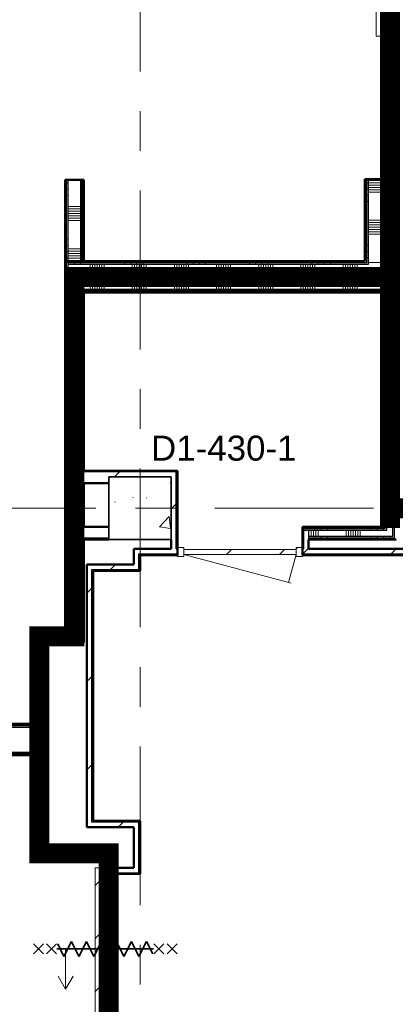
# Model space of a CAD drawing. Extents: x -2538 to 83400, y -8040 to 61900.
# Tile 42 of 105: x 30237 to 33244, y 19433 to 27307. Entities that reach past the tile are written whole.
import ezdxf

# ---------------------------------------------------------------- set-up
doc = ezdxf.new("R2010")
doc.units = 0
doc.header["$LTSCALE"] = 100
doc.linetypes.add('SCHEIDING_BRANDWEREND60', pattern=[3.2, 0.8, -1.6, 0.8])
doc.linetypes.add('stramien', pattern=[22.225, 12.7, -3.175, 3.175, -3.175])
for name, color, linetype, lineweight in [('00---0--FM-RUIMTENR', 7, 'Continuous', 18), ('BA20----_WANDEN', 14, 'Continuous', 50), ('BL$1A---_ALGEMEEN', 7, 'Continuous', 18), ('BL$7A---_STRAMIEN', 7, 'Continuous', 18), ('BL$8F---_HID-WAND', 7, 'Continuous', 18), ('BL20----_WANDEN', 7, 'Continuous', 25), ('BL28----_CONSTRUCTIES', 4, 'Continuous', 18), ('BL30----_BRANDSYMBOLEN', 14, 'Continuous', 35), ('BL30----_KOZIJNEN', 14, 'Continuous', 25), ('BL40----_BRANDWERENDESCHEIDING_60MIN', 84, 'SCHEIDING_BRANDWEREND60', 158)]:
    doc.layers.add(name, color=color, linetype=linetype, lineweight=lineweight)
doc.styles.add('Arial', font='arial.ttf', dxfattribs={"height": 200})
pattern_1 = [(270, (35800, 23475), (500, 2e-12), []), (270, (35750, 23475), (500, 2e-12), []), (270, (35700, 23475), (500, 2e-12), []), (270, (35650, 23475), (500, 2e-12), [])]
pattern_2 = [(180, (30750, 25900), (-6e-14, -500), []), (180, (30750, 25950), (-6e-14, -500), []), (180, (30750, 26000), (-6e-14, -500), []), (180, (30750, 26050), (-6e-14, -500), [])]
pattern_3 = [(270, (31725, 25375), (500, 2e-12), []), (270, (31675, 25375), (500, 2e-12), []), (270, (31625, 25375), (500, 2e-12), []), (270, (31575, 25375), (500, 2e-12), [])]
pattern_4 = [(0, (33000, 25502.5), (0, 500), []), (0, (33000, 25452.5), (0, 500), []), (0, (33000, 25402.5), (0, 500), []), (0, (33000, 25352.5), (0, 500), [])]
pattern_5 = [(180, (33250, 27485.5), (7e-13, -500), []), (180, (33250, 27535.5), (7e-13, -500), []), (180, (33250, 27585.5), (7e-13, -500), []), (180, (33250, 27635.5), (7e-13, -500), [])]
pattern_6 = [(180, (33250, 24462.5), (1e-12, -500), []), (180, (33250, 24512.5), (1e-12, -500), []), (180, (33250, 24562.5), (1e-12, -500), []), (180, (33250, 24612.5), (1e-12, -500), [])]
pattern_7 = [(90, (29547.5, 21425), (-500, -2e-12), []), (90, (29597.5, 21425), (-500, -2e-12), []), (90, (29647.5, 21425), (-500, -2e-12), []), (90, (29697.5, 21425), (-500, -2e-12), [])]
pattern_8 = [(90, (33050, 23150), (-500, -2e-12), []), (90, (33100, 23150), (-500, -2e-12), []), (90, (33150, 23150), (-500, -2e-12), []), (90, (33200, 23150), (-500, -2e-12), [])]
pattern_9 = [(45, (1253.4, 5927.3), (-353.5534, 353.5534), [])]
pattern_10 = [(90, (30747.5, 22325), (-500, 3e-14), []), (90, (30797.5, 22325), (-500, 3e-14), []), (90, (30847.5, 22325), (-500, 3e-14), []), (90, (30897.5, 22325), (-500, 3e-14), [])]
pattern_11 = [(180, (30445, 21658), (-6e-12, -500), []), (180, (30445, 21708), (-6e-12, -500), []), (180, (30445, 21758), (-6e-12, -500), []), (180, (30445, 21808), (-6e-12, -500), [])]
pattern_12 = [(270, (30522.5, 20691), (500, 2e-12), []), (270, (30472.5, 20691), (500, 2e-12), []), (270, (30422.5, 20691), (500, 2e-12), []), (270, (30372.5, 20691), (500, 2e-12), [])]
pattern_13 = [(180, (31000, 19536), (-6e-14, -500), []), (180, (31000, 19586), (-6e-14, -500), []), (180, (31000, 19636), (-6e-14, -500), []), (180, (31000, 19686), (-6e-14, -500), [])]
pattern_14 = [(180, (30750, 23975), (-6e-14, -500), []), (180, (30750, 24025), (-6e-14, -500), []), (180, (30750, 24075), (-6e-14, -500), []), (180, (30750, 24125), (-6e-14, -500), [])]

# ---------------------------------------------------------------- blocks, each defined once
blk = doc.blocks.new('28_CL_beton - kolom - Betonkolom 500x500-V23-1')
at = {"layer": 'BL28----_CONSTRUCTIES'}
h = blk.add_hatch(dxfattribs=at)
h.set_pattern_fill('FP_25', color=256, style=0, pattern_type=2)
h.set_pattern_definition([(50, (-29946.6, -17472.7), (728.737, -63.756), [76.2, -838.2]), (355, (-29946.6, -17472.7), (-140.972, 764.228), [60.96, -670.56]), (100.451, (-29885.9, -17478), (587.77, 700.467), [64.76, -712.36]), (46.184, (-29946.6, -17269.5), (1084.316, -168.17), [114.3, -1257.3]), (96.636, (-29856.2, -17283.5), (949.61, 989.71), [97.14, -1068.54]), (351.184, (-29946.6, -17269.5), (949.62, 989.7), [91.44, -1005.84]), (21, (-29845, -17320.3), (606.458, -409.061), [76.2, -838.2]), (326, (-29845, -17320.3), (247.208, 736.753), [60.96, -670.56]), (71.451, (-29794.5, -17354.4), (853.668, 327.685), [64.76, -712.36]), (37.5, (-29946.6, -17472.68), (12.3547, 338.2201), [3.353, -659.079, 3.353, -677.367, -673.1]), (37.5, (-29946.6, -17472.68), (12.3547, 338.2201), [-1343.152, 3.353, -669.747]), (7.5, (-29946.6, -17472.68), (267.279, 400.722), [3.353, -384.759, 3.353, -643.839, -256.54]), (7.5, (-29946.6, -17472.68), (267.279, 400.722), [-1035.304, 3.353, -253.187]), (327.5, (-30173.18, -17472.68), (542.3633, -22.9153), [3.353, -250.647, 3.353, -1840.687]), (327.5, (-30173.18, -17472.68), (542.3633, -22.9153), [-257.353, -789.127, 3.353, -1048.207]), (317.5, (-30274.78, -17472.7), (592.517, 101.707), [3.353, -326.847, 3.353, -522.935, -746.76]), (317.5, (-30274.78, -17472.7), (592.517, 101.707), [-856.488, 3.353, -743.407])])
h.paths.add_polyline_path([(-250, -250), (250, -250), (250, 250), (-250, 250), (-250, -94.2)], flags=0)
at = {"layer": 'BL28----_CONSTRUCTIES', "lineweight": 35}
for p, q in [((250, 250), (-250, 250)), ((-250, 250), (-250, -250)), ((250, -250), (250, 250)), ((-250, -250), (250, -250))]:
    blk.add_line(p, q, dxfattribs=at)
blk = doc.blocks.new('32_DR_AMC_s_enkele schuifdeur_dt1 - 1300x2160_wbdbo60-V266-1')
at = {"layer": 'BL30----_KOZIJNEN', "lineweight": 18}
h = blk.add_hatch(dxfattribs=at)
h.set_pattern_fill('FP_1258', color=256, style=0, pattern_type=2)
h.set_pattern_definition([(135, (22222.68, -31946.6), (-212.132, -212.132), [])])
h.paths.add_polyline_path([(975, -70), (-325, -70), (-325, -110), (975, -110)], flags=0)
at = {"layer": 'BL$1A---_ALGEMEEN'}
for p, q in [((325, 109.9), (325, -346)), ((645, -346), (541.1, -286)), ((325, -346), (645, -346)), ((645, -346), (541.1, -406))]:
    blk.add_line(p, q, dxfattribs=at)
at = {"layer": 'BL30----_BRANDSYMBOLEN'}
for p, q in [((285, 466.4), (365, 546.4)), ((365, 466.4), (285, 546.4)), ((285, 361.4), (365, 441.4)), ((365, 361.4), (285, 441.4)), ((365, 351.4), (265, 301.4)), ((325, -416.3), (325, 358.7)), ((325, -416.3), (325, 358.7)), ((265, 301.4), (385, 241.4)), ((385, 241.4), (265, 181.4)), ((265, 181.4), (385, 121.4)), ((385, 121.4), (265, 61.4)), ((265, 61.4), (385, 1.4)), ((385, 1.4), (265, -58.6)), ((265, -58.6), (385, -118.6)), ((385, -118.6), (265, -178.6)), ((265, -178.6), (385, -238.6)), ((385, -238.6), (265, -298.6)), ((265, -298.6), (385, -358.6)), ((385, -358.6), (285, -408.6)), ((365, -498.7), (285, -418.6)), ((285, -498.7), (365, -418.6)), ((285, -603.6), (365, -523.6)), ((365, -603.6), (285, -523.6))]:
    blk.add_line(p, q, dxfattribs=at)
at = {"layer": 'BL30----_KOZIJNEN', "lineweight": 18}
for p, q in [((-325, -60), (-325, 60)), ((-325, 60), (-275, 60)), ((-275, 60), (-275, -60)), ((925, -60), (925, 60)), ((925, 60), (975, 60)), ((975, 60), (975, -60)), ((-275, -60), (-325, -60)), ((-325, -70), (975, -70)), ((-325, -110), (-325, -70)), ((975, -60), (925, -60)), ((975, -70), (975, -110)), ((975, -110), (-325, -110))]:
    blk.add_line(p, q, dxfattribs=at)
blk = doc.blocks.new('32_DR_AMC_s_enkele schuifdeur_dt1 - 1300x2160_wbdbo60-V267-1')
at = {"layer": 'BL30----_BRANDSYMBOLEN', "lineweight": 18}
h = blk.add_hatch(dxfattribs=at)
h.set_pattern_fill('FP_1259', color=256, style=0, pattern_type=2)
h.set_pattern_definition([(135, (14272.7, -29696.6), (-500, -500), []), (135, (14272.7, -29526.6), (-500, -500), []), (135, (14272.7, -29516.6), (-500, -500), []), (135, (14272.7, -29506.6), (-500, -500), []), (135, (14272.7, -29496.6), (-500, -500), []), (135, (14272.7, -29486.6), (-500, -500), []), (135, (14272.7, -29476.6), (-500, -500), []), (135, (14272.7, -29466.6), (-500, -500), [])])
h.paths.add_polyline_path([(-275, 49.8), (-275, 60), (-325, 60), (-325, -60), (-275, -60)], flags=0)
at = {"layer": 'BL30----_KOZIJNEN', "lineweight": 18}
h = blk.add_hatch(dxfattribs=at)
h.set_pattern_fill('FP_1260', color=256, style=0, pattern_type=2)
h.set_pattern_definition([(135, (14272.68, -29696.6), (-212.132, -212.132), [])])
h.paths.add_polyline_path([(975, -70), (-325, -70), (-325, -110), (975, -110)], flags=0)
at = {"layer": 'BL$1A---_ALGEMEEN'}
for p, q in [((325, 109.9), (325, -346)), ((645, -346), (541.1, -286)), ((325, -346), (645, -346)), ((645, -346), (541.1, -406))]:
    blk.add_line(p, q, dxfattribs=at)
at = {"layer": 'BL30----_BRANDSYMBOLEN'}
for p, q in [((285, 466.4), (365, 546.4)), ((365, 466.4), (285, 546.4)), ((285, 361.4), (365, 441.4)), ((365, 361.4), (285, 441.4)), ((365, 351.4), (265, 301.4)), ((325, -416.3), (325, 358.7)), ((325, -416.3), (325, 358.7)), ((265, 301.4), (385, 241.4)), ((385, 241.4), (265, 181.4)), ((265, 181.4), (385, 121.4)), ((385, 121.4), (265, 61.4)), ((265, 61.4), (385, 1.4)), ((385, 1.4), (265, -58.6)), ((265, -58.6), (385, -118.6)), ((385, -118.6), (265, -178.6)), ((265, -178.6), (385, -238.6)), ((385, -238.6), (265, -298.6)), ((265, -298.6), (385, -358.6)), ((385, -358.6), (285, -408.6)), ((365, -498.7), (285, -418.6)), ((285, -498.7), (365, -418.6)), ((285, -603.6), (365, -523.6)), ((365, -603.6), (285, -523.6))]:
    blk.add_line(p, q, dxfattribs=at)
at = {"layer": 'BL30----_KOZIJNEN', "lineweight": 18}
for p, q in [((-325, -60), (-325, 60)), ((-325, 60), (-275, 60)), ((-275, 60), (-275, -60)), ((925, -60), (925, 60)), ((925, 60), (975, 60)), ((975, 60), (975, -60)), ((-275, -60), (-325, -60)), ((-325, -70), (975, -70)), ((-325, -110), (-325, -70)), ((975, -60), (925, -60)), ((975, -70), (975, -110)), ((975, -110), (-325, -110))]:
    blk.add_line(p, q, dxfattribs=at)
blk = doc.blocks.new('32_DR_AMC_s_enkele deur_L_dt1 - 1000x2160-2894307-1')
at = {"layer": 'BL30----_KOZIJNEN', "lineweight": 18}
h = blk.add_hatch(dxfattribs=at)
h.set_pattern_fill('FP_1384', color=256, style=0, pattern_type=2)
h.set_pattern_definition([(225, (30746.6, 17122.7), (500, -500), []), (225, (30576.6, 17122.7), (500, -500), []), (225, (30566.6, 17122.7), (500, -500), []), (225, (30556.6, 17122.7), (500, -500), []), (225, (30546.6, 17122.7), (500, -500), []), (225, (30536.6, 17122.7), (500, -500), []), (225, (30526.6, 17122.7), (500, -500), []), (225, (30516.6, 17122.7), (500, -500), [])])
h.paths.add_polyline_path([(-500, 35), (-500, -35), (-450, -35), (-450, 35)], flags=0)
h.paths.add_polyline_path([(450, 35), (450, -35), (500, -35), (500, 35)], flags=0)
h = blk.add_hatch(dxfattribs=at)
h.set_pattern_fill('FP_1383', color=256, style=0, pattern_type=2)
h.set_pattern_definition([(225, (30746.6, 17122.68), (212.132, -212.132), [])])
h.paths.add_polyline_path([(148.2, 20), (-450, 20), (-450, -20), (450, -20), (450, 20)], flags=0)
for p, q in [((-450, 20), (-389.7, 245)), ((450, 20), (-409, 250.2)), ((-450, 35), (-500, 35)), ((-500, 35), (-500, -35)), ((-450, -35), (-450, 35)), ((450, 20), (-450, 20)), ((-450, 20), (-450, -20)), ((500, 35), (450, 35)), ((450, 35), (450, -35)), ((450, -20), (450, 20)), ((500, -35), (500, 35)), ((-500, -35), (-450, -35)), ((-450, -20), (450, -20)), ((450, -35), (500, -35))]:
    blk.add_line(p, q, dxfattribs=at)

msp = doc.modelspace()

# ---------------------------------------------------------------- hatches: boundary and pattern name
at = {"layer": 'BA20----_WANDEN', "lineweight": 18}
h = msp.add_hatch(dxfattribs=at)
h.set_pattern_fill('FP_895', color=256, angle=90, style=0, pattern_type=2)
h.set_pattern_definition(pattern_5)
h.paths.add_polyline_path([(33162.5, 26030), (33162.5, 27175), (33150, 27175), (33150, 26030)], flags=0)
h.paths.add_polyline_path([(33162.5, 28475), (33162.5, 28541), (33150, 28541), (33150, 28475)], flags=0)
h = msp.add_hatch(dxfattribs=at)
h.set_pattern_fill('FP_895', color=256, angle=90, style=0, pattern_type=2)
h.set_pattern_definition(pattern_5)
h.paths.add_polyline_path([(33175, 26030), (33175, 27175), (33162.5, 27175), (33162.5, 26030)], flags=0)
h.paths.add_polyline_path([(33175, 28475), (33175, 28541), (33162.5, 28541), (33162.5, 28475)], flags=0)
h = msp.add_hatch(dxfattribs=at)
h.set_pattern_fill('FP_896', color=256, angle=90, style=0, pattern_type=2)
h.set_pattern_definition([(180, (33250, 27285.5), (5e-13, -337.5), []), (180, (33250, 27304.25), (5e-13, -337.5), []), (180, (33250, 27323), (5e-13, -337.5), []), (180, (33250, 27341.75), (5e-13, -337.5), []), (180, (33250, 27360.5), (5e-13, -337.5), []), (180, (33250, 27379.25), (5e-13, -337.5), []), (180, (33250, 27398), (5e-13, -337.5), [])])
h.paths.add_polyline_path([(33225, 26030), (33225, 27175), (33175, 27175), (33175, 26030)], flags=0)
h.paths.add_polyline_path([(33225, 28475), (33225, 28541), (33175, 28541), (33175, 28475)], flags=0)
h = msp.add_hatch(dxfattribs=at)
h.set_pattern_fill('FP_895', color=256, angle=90, style=0, pattern_type=2)
h.set_pattern_definition(pattern_5)
h.paths.add_polyline_path([(33237.5, 26030), (33237.5, 27175), (33225, 27175), (33225, 26030)], flags=0)
h.paths.add_polyline_path([(33237.5, 28475), (33237.5, 28541), (33225, 28541), (33225, 28475)], flags=0)
h = msp.add_hatch(dxfattribs=at)
h.set_pattern_fill('FP_895', color=256, angle=90, style=0, pattern_type=2)
h.set_pattern_definition(pattern_5)
h.paths.add_polyline_path([(33250, 26030), (33250, 27175), (33237.5, 27175), (33237.5, 26030)], flags=0)
h.paths.add_polyline_path([(33250, 28475), (33250, 28541), (33237.5, 28541), (33237.5, 28475)], flags=0)
h = msp.add_hatch(dxfattribs=at)
h.set_pattern_fill('FP_885', color=256, angle=90, style=0, pattern_type=2)
h.set_pattern_definition(pattern_2)
h.paths.add_polyline_path([(30612.5, 25375), (30612.5, 26025), (30600, 26025), (30600, 25375)], flags=0)
h = msp.add_hatch(dxfattribs=at)
h.set_pattern_fill('FP_885', color=256, angle=90, style=0, pattern_type=2)
h.set_pattern_definition(pattern_2)
h.paths.add_polyline_path([(30625, 25375), (30625, 26025), (30612.5, 26025), (30612.5, 25375)], flags=0)
h = msp.add_hatch(dxfattribs=at)
h.set_pattern_fill('FP_886', color=256, angle=90, style=0, pattern_type=2)
h.set_pattern_definition([(180, (30750, 25700), (-4e-14, -337.5), []), (180, (30750, 25718.75), (-4e-14, -337.5), []), (180, (30750, 25737.5), (-4e-14, -337.5), []), (180, (30750, 25756.25), (-4e-14, -337.5), []), (180, (30750, 25775), (-4e-14, -337.5), []), (180, (30750, 25793.75), (-4e-14, -337.5), []), (180, (30750, 25812.5), (-4e-14, -337.5), [])])
h.paths.add_polyline_path([(30725, 25375), (30725, 26025), (30625, 26025), (30625, 25375)], flags=0)
h = msp.add_hatch(dxfattribs=at)
h.set_pattern_fill('FP_885', color=256, angle=90, style=0, pattern_type=2)
h.set_pattern_definition(pattern_2)
h.paths.add_polyline_path([(30737.5, 25375), (30737.5, 26025), (30725, 26025), (30725, 25375)], flags=0)
h = msp.add_hatch(dxfattribs=at)
h.set_pattern_fill('FP_885', color=256, angle=90, style=0, pattern_type=2)
h.set_pattern_definition(pattern_2)
h.paths.add_polyline_path([(30750, 25375), (30750, 26025), (30737.5, 26025), (30737.5, 25375)], flags=0)
h = msp.add_hatch(dxfattribs=at)
h.set_pattern_fill('FP_889', color=256, angle=90, style=0, pattern_type=2)
h.set_pattern_definition(pattern_4)
h.paths.add_polyline_path([(33012.5, 25375), (33012.5, 26030), (33000, 26030), (33000, 25375)], flags=0)
h = msp.add_hatch(dxfattribs=at)
h.set_pattern_fill('FP_889', color=256, angle=90, style=0, pattern_type=2)
h.set_pattern_definition(pattern_4)
h.paths.add_polyline_path([(33025, 25362.5), (33025, 26030), (33012.5, 26030), (33012.5, 25362.5)], flags=0)
h = msp.add_hatch(dxfattribs=at)
h.set_pattern_fill('FP_890', color=256, angle=90, style=0, pattern_type=2)
h.set_pattern_definition([(0, (33000, 25702.5), (0, 337.5), []), (0, (33000, 25683.75), (0, 337.5), []), (0, (33000, 25665), (0, 337.5), []), (0, (33000, 25646.25), (0, 337.5), []), (0, (33000, 25627.5), (0, 337.5), []), (0, (33000, 25608.75), (0, 337.5), []), (0, (33000, 25590), (0, 337.5), [])])
h.paths.add_polyline_path([(33025, 25350), (33225, 25350), (33225, 26030), (33025, 26030), (33025, 25362.5)], flags=0)
h = msp.add_hatch(dxfattribs=at)
h.set_pattern_fill('FP_889', color=256, angle=90, style=0, pattern_type=2)
h.set_pattern_definition(pattern_4)
h.paths.add_polyline_path([(33225, 25150), (33237.5, 25150), (33237.5, 26030), (33225, 26030), (33225, 25350)], flags=0)
h = msp.add_hatch(dxfattribs=at)
h.set_pattern_fill('FP_889', color=256, angle=90, style=0, pattern_type=2)
h.set_pattern_definition(pattern_4)
h.paths.add_polyline_path([(33237.5, 25137.5), (33250, 25137.5), (33250, 26030), (33237.5, 26030), (33237.5, 25150)], flags=0)
h = msp.add_hatch(dxfattribs=at)
h.set_pattern_fill('FP_887', color=256, angle=-270, style=0, pattern_type=2)
h.set_pattern_definition(pattern_3)
h.paths.add_polyline_path([(33012.5, 25362.5), (33012.5, 25375), (30600, 25375), (30600, 25362.5), (32677.2, 25362.5)], flags=0)
h = msp.add_hatch(dxfattribs=at)
h.set_pattern_fill('FP_1371', color=256, angle=90, style=0, pattern_type=2)
h.set_pattern_definition(pattern_14)
h.paths.add_polyline_path([(30612.5, 22425), (30612.5, 25362.5), (30600, 25362.5), (30600, 22425)], flags=0)
h = msp.add_hatch(dxfattribs=at)
h.set_pattern_fill('FP_887', color=256, angle=-270, style=0, pattern_type=2)
h.set_pattern_definition(pattern_3)
h.paths.add_polyline_path([(33025, 25350), (33025, 25362.5), (30612.5, 25362.5), (30612.5, 25350), (32677.2, 25350)], flags=0)
h = msp.add_hatch(dxfattribs=at)
h.set_pattern_fill('FP_1371', color=256, angle=90, style=0, pattern_type=2)
h.set_pattern_definition(pattern_14)
h.paths.add_polyline_path([(30612.5, 22412.5), (30625, 22412.5), (30625, 25350), (30612.5, 25350), (30612.5, 22425)], flags=0)
h = msp.add_hatch(dxfattribs=at)
h.set_pattern_fill('FP_888', color=256, angle=-270, style=0, pattern_type=2)
h.set_pattern_definition([(270, (31925, 25375), (337.5, 1e-12), []), (270, (31906.25, 25375), (337.5, 1e-12), []), (270, (31887.5, 25375), (337.5, 1e-12), []), (270, (31868.75, 25375), (337.5, 1e-12), []), (270, (31850, 25375), (337.5, 1e-12), []), (270, (31831.25, 25375), (337.5, 1e-12), []), (270, (31812.5, 25375), (337.5, 1e-12), [])])
h.paths.add_polyline_path([(33175, 25150), (33225, 25150), (33225, 25350), (30625, 25350), (30625, 25150), (33028.4, 25150)], flags=0)
h = msp.add_hatch(dxfattribs=at)
h.set_pattern_fill('FP_1372', color=256, angle=90, style=0, pattern_type=2)
h.set_pattern_definition([(180, (30750, 23775), (-4e-14, -337.5), []), (180, (30750, 23793.75), (-4e-14, -337.5), []), (180, (30750, 23812.5), (-4e-14, -337.5), []), (180, (30750, 23831.25), (-4e-14, -337.5), []), (180, (30750, 23850), (-4e-14, -337.5), []), (180, (30750, 23868.75), (-4e-14, -337.5), []), (180, (30750, 23887.5), (-4e-14, -337.5), [])])
h.paths.add_polyline_path([(30625, 22400), (30725, 22400), (30725, 25150), (30625, 25150), (30625, 22412.5)], flags=0)
h = msp.add_hatch(dxfattribs=at)
h.set_pattern_fill('FP_887', color=256, angle=-270, style=0, pattern_type=2)
h.set_pattern_definition(pattern_3)
h.paths.add_polyline_path([(33175, 25137.5), (33175, 25150), (30725, 25150), (30725, 25137.5), (33162.5, 25137.5)], flags=0)
h.paths.add_polyline_path([(33237.5, 25137.5), (33237.5, 25150), (33225, 25150), (33225, 25137.5)], flags=0)
h = msp.add_hatch(dxfattribs=at)
h.set_pattern_fill('FP_1371', color=256, angle=90, style=0, pattern_type=2)
h.set_pattern_definition(pattern_14)
h.paths.add_polyline_path([(30737.5, 22350), (30737.5, 23150), (30725, 23150), (30725, 22350)], flags=0)
h.paths.add_polyline_path([(30725, 23250), (30737.5, 23250), (30737.5, 23600), (30725, 23600)], flags=0)
h.paths.add_polyline_path([(30725, 23700), (30737.5, 23700), (30737.5, 25137.5), (30725, 25137.5), (30725, 24286.7)], flags=0)
h = msp.add_hatch(dxfattribs=at)
h.set_pattern_fill('FP_887', color=256, angle=-270, style=0, pattern_type=2)
h.set_pattern_definition(pattern_3)
h.paths.add_polyline_path([(33250, 25125), (33250, 25137.5), (33237.5, 25137.5), (33237.5, 25125)], flags=0)
h.paths.add_polyline_path([(31974.7, 25125), (33162.5, 25125), (33162.5, 25137.5), (30737.5, 25137.5), (30737.5, 25125), (30750, 25125)], flags=0)
h = msp.add_hatch(dxfattribs=at)
h.set_pattern_fill('FP_1371', color=256, angle=90, style=0, pattern_type=2)
h.set_pattern_definition(pattern_14)
h.paths.add_polyline_path([(30750, 22337.5), (30750, 23150), (30737.5, 23150), (30737.5, 22337.5)], flags=0)
h.paths.add_polyline_path([(30750, 23250), (30750, 23600), (30737.5, 23600), (30737.5, 23250)], flags=0)
h.paths.add_polyline_path([(30750, 23700), (30750, 25125), (30737.5, 25125), (30737.5, 23700)], flags=0)
h = msp.add_hatch(dxfattribs=at)
h.set_pattern_fill('FP_897', color=256, angle=90, style=0, pattern_type=2)
h.set_pattern_definition(pattern_6)
h.paths.add_polyline_path([(33162.5, 23400), (33162.5, 25125), (33150, 25125), (33150, 23400)], flags=0)
h = msp.add_hatch(dxfattribs=at)
h.set_pattern_fill('FP_897', color=256, angle=90, style=0, pattern_type=2)
h.set_pattern_definition(pattern_6)
h.paths.add_polyline_path([(33175, 23400), (33175, 25137.5), (33162.5, 25137.5), (33162.5, 23400)], flags=0)
h = msp.add_hatch(dxfattribs=at)
h.set_pattern_fill('FP_898', color=256, angle=90, style=0, pattern_type=2)
h.set_pattern_definition([(180, (33250, 24262.5), (-4e-12, -337.5), []), (180, (33250, 24281.25), (-4e-12, -337.5), []), (180, (33250, 24300), (-4e-12, -337.5), []), (180, (33250, 24318.75), (-4e-12, -337.5), []), (180, (33250, 24337.5), (-4e-12, -337.5), []), (180, (33250, 24356.25), (-4e-12, -337.5), []), (180, (33250, 24375), (-4e-12, -337.5), [])])
h.paths.add_polyline_path([(33175, 23400), (33225, 23400), (33225, 25150), (33175, 25150), (33175, 23449.8)], flags=0)
h = msp.add_hatch(dxfattribs=at)
h.set_pattern_fill('FP_897', color=256, angle=90, style=0, pattern_type=2)
h.set_pattern_definition(pattern_6)
h.paths.add_polyline_path([(33237.5, 23450), (33237.5, 25137.5), (33225, 25137.5), (33225, 23450)], flags=0)
h = msp.add_hatch(dxfattribs=at)
h.set_pattern_fill('FP_897', color=256, angle=90, style=0, pattern_type=2)
h.set_pattern_definition(pattern_6)
h.paths.add_polyline_path([(33250, 23462.5), (33250, 25125), (33237.5, 25125), (33237.5, 23462.5)], flags=0)
h = msp.add_hatch(dxfattribs=at)
h.set_pattern_fill('FP_44', color=256, style=0, pattern_type=2)
h.set_pattern_definition(pattern_9)
h.paths.add_polyline_path([(30737.5, 23600), (30950, 23600), (30950, 23690), (30725, 23690), (30725, 23600)], flags=0)
h = msp.add_hatch(dxfattribs=at)
h.set_pattern_fill('FP_44', color=256, style=0, pattern_type=2)
h.set_pattern_definition(pattern_9)
h.paths.add_polyline_path([(31490, 23690), (31500, 23690), (31500, 23700), (30950, 23700), (30950, 23690)], flags=0)
h = msp.add_hatch(dxfattribs=at)
h.set_pattern_fill('FP_44', color=256, style=0, pattern_type=2)
h.set_pattern_definition(pattern_9)
h.paths.add_polyline_path([(31450, 23650), (31490, 23650), (31490, 23690), (30950, 23690), (30950, 23650)], flags=0)
h = msp.add_hatch(dxfattribs=at)
h.set_pattern_fill('FP_44', color=256, style=0, pattern_type=2)
h.set_pattern_definition(pattern_9)
h.paths.add_polyline_path([(31490, 23075), (31490, 23650), (31450, 23650), (31450, 23075)], flags=0)
h = msp.add_hatch(dxfattribs=at)
h.set_pattern_fill('FP_44', color=256, style=0, pattern_type=2)
h.set_pattern_definition(pattern_9)
h.paths.add_polyline_path([(31490, 23075), (31500, 23075), (31500, 23690), (31490, 23690), (31490, 23170.9)], flags=0)
h = msp.add_hatch(dxfattribs=at)
h.set_pattern_fill('FP_1323', color=256, angle=90, style=0, pattern_type=2)
h.set_pattern_definition([(180, (33250, 23275), (-4e-12, -337.5), []), (180, (33250, 23293.75), (-4e-12, -337.5), []), (180, (33250, 23312.5), (-4e-12, -337.5), []), (180, (33250, 23331.25), (-4e-12, -337.5), []), (180, (33250, 23350), (-4e-12, -337.5), []), (180, (33250, 23368.75), (-4e-12, -337.5), []), (180, (33250, 23387.5), (-4e-12, -337.5), [])])
h.paths.add_polyline_path([(33225, 23175), (33225, 23400), (33175, 23400), (33175, 23175)], flags=0)
h = msp.add_hatch(dxfattribs=at)
h.set_pattern_fill('FP_52', color=256, angle=-270, style=0, pattern_type=2)
h.set_pattern_definition([(270, (36000, 23475), (337.5, 1e-12), []), (270, (35981.25, 23475), (337.5, 1e-12), []), (270, (35962.5, 23475), (337.5, 1e-12), []), (270, (35943.75, 23475), (337.5, 1e-12), []), (270, (35925, 23475), (337.5, 1e-12), []), (270, (35906.25, 23475), (337.5, 1e-12), []), (270, (35887.5, 23475), (337.5, 1e-12), [])])
h.paths.add_polyline_path([(37594.9, 23350), (38750, 23350), (38750, 23450), (33225, 23449.8), (33225, 23350), (34784.8, 23350)], flags=0)
h = msp.add_hatch(dxfattribs=at)
h.set_pattern_fill('FP_51', color=256, angle=-270, style=0, pattern_type=2)
h.set_pattern_definition(pattern_1)
h.paths.add_polyline_path([(37594.9, 23450), (38750, 23450), (38750, 23462.5), (33237.5, 23462.5), (33237.5, 23450), (34784.8, 23450)], flags=0)
h = msp.add_hatch(dxfattribs=at)
h.set_pattern_fill('FP_51', color=256, angle=-270, style=0, pattern_type=2)
h.set_pattern_definition(pattern_1)
h.paths.add_polyline_path([(38750, 23337.5), (38750, 23350), (33237.5, 23350), (33237.5, 23337.5), (37594.9, 23337.5)], flags=0)
h = msp.add_hatch(dxfattribs=at)
h.set_pattern_fill('FP_1117', color=256, angle=90, style=0, pattern_type=2)
h.set_pattern_definition(pattern_8)
h.paths.add_polyline_path([(32500, 23237.5), (33150, 23237.5), (33150, 23250), (32500, 23250)], flags=0)
h = msp.add_hatch(dxfattribs=at)
h.set_pattern_fill('FP_1117', color=256, angle=90, style=0, pattern_type=2)
h.set_pattern_definition(pattern_8)
h.paths.add_polyline_path([(33162.5, 23225), (33162.5, 23237.5), (32500, 23237.5), (32500, 23225), (33150, 23225)], flags=0)
h = msp.add_hatch(dxfattribs=at)
h.set_pattern_fill('FP_44', color=256, style=0, pattern_type=2)
h.set_pattern_definition(pattern_9)
h.paths.add_polyline_path([(32510, 23075), (32550, 23075), (32550, 23225), (32510, 23225), (32510, 23170.9)], flags=0)
h = msp.add_hatch(dxfattribs=at)
h.set_pattern_fill('FP_1118', color=256, angle=90, style=0, pattern_type=2)
h.set_pattern_definition([(90, (32850, 23150), (-337.5, -1e-12), []), (90, (32868.75, 23150), (-337.5, -1e-12), []), (90, (32887.5, 23150), (-337.5, -1e-12), []), (90, (32906.25, 23150), (-337.5, -1e-12), []), (90, (32925, 23150), (-337.5, -1e-12), []), (90, (32943.75, 23150), (-337.5, -1e-12), []), (90, (32962.5, 23150), (-337.5, -1e-12), [])])
h.paths.add_polyline_path([(32550, 23175), (33175, 23175), (33175, 23225), (32550, 23225)], flags=0)
h = msp.add_hatch(dxfattribs=at)
h.set_pattern_fill('FP_1117', color=256, angle=90, style=0, pattern_type=2)
h.set_pattern_definition(pattern_8)
h.paths.add_polyline_path([(32550, 23162.5), (33225, 23162.5), (33225, 23175), (32550, 23175), (32550, 23170.9)], flags=0)
h = msp.add_hatch(dxfattribs=at)
h.set_pattern_fill('FP_1117', color=256, angle=90, style=0, pattern_type=2)
h.set_pattern_definition(pattern_8)
h.paths.add_polyline_path([(33150, 23150), (33237.5, 23150), (33237.5, 23162.5), (32550, 23162.5), (32550, 23150)], flags=0)
h = msp.add_hatch(dxfattribs=at)
h.set_pattern_fill('FP_44', color=256, style=0, pattern_type=2)
h.set_pattern_definition(pattern_9)
h.paths.add_polyline_path([(40625, 23035), (40675, 23035), (40675, 23075), (32500, 23075), (32500, 23035), (40575, 23035)], flags=0)
h.paths.add_polyline_path([(31500, 23035), (31500, 23075), (31190, 23075), (31190, 23035), (31272.1, 23035)], flags=0)
h = msp.add_hatch(dxfattribs=at)
h.set_pattern_fill('FP_44', color=256, style=0, pattern_type=2)
h.set_pattern_definition(pattern_9)
h.paths.add_polyline_path([(40675, 23025), (40675, 23035), (40625, 23035), (40625, 23025)], flags=0)
h.paths.add_polyline_path([(40405, 23025), (40575, 23025), (40575, 23035), (32500, 23035), (32500, 23025), (37594.9, 23025)], flags=0)
h.paths.add_polyline_path([(31272.1, 23025), (31500, 23025), (31500, 23035), (31200, 23035), (31200, 23025)], flags=0)
h = msp.add_hatch(dxfattribs=at)
h.set_pattern_fill('FP_44', color=256, style=0, pattern_type=2)
h.set_pattern_definition(pattern_9)
h.paths.add_polyline_path([(31150, 22910), (31150, 22950), (30775, 22950), (30775, 22910), (30920.9, 22910)], flags=0)
h = msp.add_hatch(dxfattribs=at)
h.set_pattern_fill('FP_44', color=256, style=0, pattern_type=2)
h.set_pattern_definition(pattern_9)
h.paths.add_polyline_path([(30775, 20850), (30815, 20850), (30815, 22910), (30775, 22910), (30775, 20939.1)], flags=0)
h = msp.add_hatch(dxfattribs=at)
h.set_pattern_fill('FP_44', color=256, style=0, pattern_type=2)
h.set_pattern_definition(pattern_9)
h.paths.add_polyline_path([(31190, 22900), (31190, 22910), (30815, 22910), (30815, 22900), (31150, 22900)], flags=0)
h = msp.add_hatch(dxfattribs=at)
h.set_pattern_fill('FP_44', color=256, style=0, pattern_type=2)
h.set_pattern_definition(pattern_9)
h.paths.add_polyline_path([(30825, 20890), (30825, 22900), (30815, 22900), (30815, 20890)], flags=0)
h = msp.add_hatch(dxfattribs=at)
h.set_pattern_fill('FP_1119', color=256, angle=90, style=0, pattern_type=2)
h.set_pattern_definition(pattern_10)
h.paths.add_polyline_path([(30357.5, 22412.5), (30612.5, 22412.5), (30612.5, 22425), (30345, 22425), (30345, 22412.5)], flags=0)
h = msp.add_hatch(dxfattribs=at)
h.set_pattern_fill('FP_1121', color=256, angle=90, style=0, pattern_type=2)
h.set_pattern_definition(pattern_11)
h.paths.add_polyline_path([(30345, 20591), (30357.5, 20591), (30357.5, 21437.5), (30345, 21437.5), (30345, 20939.1)], flags=0)
h.paths.add_polyline_path([(30357.5, 21662.5), (30357.5, 22412.5), (30345, 22412.5), (30345, 21662.5)], flags=0)
h = msp.add_hatch(dxfattribs=at)
h.set_pattern_fill('FP_1119', color=256, angle=90, style=0, pattern_type=2)
h.set_pattern_definition(pattern_10)
h.paths.add_polyline_path([(30370, 22400), (30625, 22400), (30625, 22412.5), (30357.5, 22412.5), (30357.5, 22400)], flags=0)
h = msp.add_hatch(dxfattribs=at)
h.set_pattern_fill('FP_1121', color=256, angle=90, style=0, pattern_type=2)
h.set_pattern_definition(pattern_11)
h.paths.add_polyline_path([(30357.5, 20603.5), (30370, 20603.5), (30370, 21450), (30357.5, 21450), (30357.5, 20939.1)], flags=0)
h.paths.add_polyline_path([(30370, 21650), (30370, 22400), (30357.5, 22400), (30357.5, 21650)], flags=0)
h = msp.add_hatch(dxfattribs=at)
h.set_pattern_fill('FP_1120', color=256, angle=90, style=0, pattern_type=2)
h.set_pattern_definition([(90, (30547.5, 22325), (-337.5, 2e-14), []), (90, (30566.25, 22325), (-337.5, 2e-14), []), (90, (30585, 22325), (-337.5, 2e-14), []), (90, (30603.75, 22325), (-337.5, 2e-14), []), (90, (30622.5, 22325), (-337.5, 2e-14), []), (90, (30641.25, 22325), (-337.5, 2e-14), []), (90, (30660, 22325), (-337.5, 2e-14), [])])
h.paths.add_polyline_path([(30420, 22350), (30725, 22350), (30725, 22400), (30370, 22400), (30370, 22350)], flags=0)
h = msp.add_hatch(dxfattribs=at)
h.set_pattern_fill('FP_1122', color=256, angle=90, style=0, pattern_type=2)
h.set_pattern_definition([(180, (30445, 21458), (8e-13, -337.5), []), (180, (30445, 21476.75), (8e-13, -337.5), []), (180, (30445, 21495.5), (8e-13, -337.5), []), (180, (30445, 21514.25), (8e-13, -337.5), []), (180, (30445, 21533), (8e-13, -337.5), []), (180, (30445, 21551.75), (8e-13, -337.5), []), (180, (30445, 21570.5), (8e-13, -337.5), [])])
h.paths.add_polyline_path([(30420, 20616), (30420, 22350), (30370, 22350), (30370, 20616)], flags=0)
h = msp.add_hatch(dxfattribs=at)
h.set_pattern_fill('FP_1121', color=256, angle=90, style=0, pattern_type=2)
h.set_pattern_definition(pattern_11)
h.paths.add_polyline_path([(30432.5, 20666), (30432.5, 22337.5), (30420, 22337.5), (30420, 20666)], flags=0)
h = msp.add_hatch(dxfattribs=at)
h.set_pattern_fill('FP_1119', color=256, angle=90, style=0, pattern_type=2)
h.set_pattern_definition(pattern_10)
h.paths.add_polyline_path([(30445, 22325), (30750, 22325), (30750, 22337.5), (30432.5, 22337.5), (30432.5, 22325)], flags=0)
h = msp.add_hatch(dxfattribs=at)
h.set_pattern_fill('FP_1121', color=256, angle=90, style=0, pattern_type=2)
h.set_pattern_definition(pattern_11)
h.paths.add_polyline_path([(30445, 20678.5), (30445, 22325), (30432.5, 22325), (30432.5, 20678.5)], flags=0)
h = msp.add_hatch(dxfattribs=at)
h.set_pattern_fill('FP_1113', color=256, angle=90, style=0, pattern_type=2)
h.set_pattern_definition(pattern_7)
h.paths.add_polyline_path([(30345, 21662.5), (30345, 21675), (28350, 21675), (28350, 21662.5), (29164.5, 21662.5)], flags=0)
h = msp.add_hatch(dxfattribs=at)
h.set_pattern_fill('FP_1113', color=256, angle=90, style=0, pattern_type=2)
h.set_pattern_definition(pattern_7)
h.paths.add_polyline_path([(30345, 21650), (30357.5, 21650), (30357.5, 21662.5), (28362.5, 21662.5), (28362.5, 21650), (29164.5, 21650)], flags=0)
h = msp.add_hatch(dxfattribs=at)
h.set_pattern_fill('FP_1114', color=256, angle=90, style=0, pattern_type=2)
h.set_pattern_definition([(90, (29347.5, 21425), (-337.5, -1e-12), []), (90, (29366.25, 21425), (-337.5, -1e-12), []), (90, (29385, 21425), (-337.5, -1e-12), []), (90, (29403.75, 21425), (-337.5, -1e-12), []), (90, (29422.5, 21425), (-337.5, -1e-12), []), (90, (29441.25, 21425), (-337.5, -1e-12), []), (90, (29460, 21425), (-337.5, -1e-12), [])])
h.paths.add_polyline_path([(30357.5, 21450), (30370, 21450), (30370, 21650), (28375, 21650), (28375, 21450), (30345, 21450)], flags=0)
h = msp.add_hatch(dxfattribs=at)
h.set_pattern_fill('FP_1113', color=256, angle=90, style=0, pattern_type=2)
h.set_pattern_definition(pattern_7)
h.paths.add_polyline_path([(30345, 21437.5), (30357.5, 21437.5), (30357.5, 21450), (28475, 21450), (28475, 21437.5), (29164.5, 21437.5)], flags=0)
h = msp.add_hatch(dxfattribs=at)
h.set_pattern_fill('FP_1113', color=256, angle=90, style=0, pattern_type=2)
h.set_pattern_definition(pattern_7)
h.paths.add_polyline_path([(30345, 21425), (30345, 21437.5), (28487.5, 21437.5), (28487.5, 21425), (29164.5, 21425)], flags=0)
h = msp.add_hatch(dxfattribs=at)
h.set_pattern_fill('FP_44', color=256, style=0, pattern_type=2)
h.set_pattern_definition(pattern_9)
h.paths.add_polyline_path([(30825, 20850), (31190, 20850), (31190, 20890), (30815, 20890), (30815, 20850)], flags=0)
h = msp.add_hatch(dxfattribs=at)
h.set_pattern_fill('FP_44', color=256, style=0, pattern_type=2)
h.set_pattern_definition(pattern_9)
h.paths.add_polyline_path([(31190, 20890), (31200, 20890), (31200, 20900), (30825, 20900), (30825, 20890), (30920.9, 20890)], flags=0)
h = msp.add_hatch(dxfattribs=at)
h.set_pattern_fill('FP_1124', color=256, angle=-270, style=0, pattern_type=2)
h.set_pattern_definition([(270, (30722.5, 20691), (337.5, 1e-12), []), (270, (30703.75, 20691), (337.5, 1e-12), []), (270, (30685, 20691), (337.5, 1e-12), []), (270, (30666.25, 20691), (337.5, 1e-12), []), (270, (30647.5, 20691), (337.5, 1e-12), []), (270, (30628.75, 20691), (337.5, 1e-12), []), (270, (30610, 20691), (337.5, 1e-12), [])])
h.paths.add_polyline_path([(30569.6, 20616), (30975, 20616), (30975, 20666), (30420, 20666), (30420, 20616), (30445, 20616)], flags=0)
h = msp.add_hatch(dxfattribs=at)
h.set_pattern_fill('FP_1123', color=256, angle=-270, style=0, pattern_type=2)
h.set_pattern_definition(pattern_12)
h.paths.add_polyline_path([(30987.5, 20666), (30987.5, 20678.5), (30432.5, 20678.5), (30432.5, 20666), (30975, 20666)], flags=0)
h = msp.add_hatch(dxfattribs=at)
h.set_pattern_fill('FP_1123', color=256, angle=-270, style=0, pattern_type=2)
h.set_pattern_definition(pattern_12)
h.paths.add_polyline_path([(30987.5, 20678.5), (31000, 20678.5), (31000, 20691), (30445, 20691), (30445, 20678.5), (30920.9, 20678.5)], flags=0)
h = msp.add_hatch(dxfattribs=at)
h.set_pattern_fill('FP_1125', color=256, angle=90, style=0, pattern_type=2)
h.set_pattern_definition(pattern_13)
h.paths.add_polyline_path([(30975, 18081), (30987.5, 18081), (30987.5, 19225), (30975, 19225)], flags=0)
h.paths.add_polyline_path([(30975, 20525), (30987.5, 20525), (30987.5, 20666), (30975, 20666), (30975, 20591)], flags=0)
h = msp.add_hatch(dxfattribs=at)
h.set_pattern_fill('FP_1125', color=256, angle=90, style=0, pattern_type=2)
h.set_pattern_definition(pattern_13)
h.paths.add_polyline_path([(31000, 18081), (31000, 19225), (30987.5, 19225), (30987.5, 18081)], flags=0)
h.paths.add_polyline_path([(30987.5, 20525), (31000, 20525), (31000, 20678.5), (30987.5, 20678.5), (30987.5, 20591)], flags=0)
h = msp.add_hatch(dxfattribs=at)
h.set_pattern_fill('FP_1123', color=256, angle=-270, style=0, pattern_type=2)
h.set_pattern_definition(pattern_12)
h.paths.add_polyline_path([(30912.5, 20591), (30912.5, 20603.5), (30357.5, 20603.5), (30357.5, 20591), (30900, 20591)], flags=0)
h = msp.add_hatch(dxfattribs=at)
h.set_pattern_fill('FP_1123', color=256, angle=-270, style=0, pattern_type=2)
h.set_pattern_definition(pattern_12)
h.paths.add_polyline_path([(30925, 20603.5), (30925, 20616), (30370, 20616), (30370, 20603.5), (30920.9, 20603.5)], flags=0)
h = msp.add_hatch(dxfattribs=at)
h.set_pattern_fill('FP_1125', color=256, angle=90, style=0, pattern_type=2)
h.set_pattern_definition(pattern_13)
h.paths.add_polyline_path([(30912.5, 18081), (30912.5, 19225), (30900, 19225), (30900, 18081)], flags=0)
h.paths.add_polyline_path([(30912.5, 20525), (30912.5, 20591), (30900, 20591), (30900, 20525)], flags=0)
h = msp.add_hatch(dxfattribs=at)
h.set_pattern_fill('FP_1125', color=256, angle=90, style=0, pattern_type=2)
h.set_pattern_definition(pattern_13)
h.paths.add_polyline_path([(30912.5, 18081), (30925, 18081), (30925, 19225), (30912.5, 19225)], flags=0)
h.paths.add_polyline_path([(30920.9, 20525), (30925, 20525), (30925, 20603.5), (30912.5, 20603.5), (30912.5, 20525)], flags=0)
h = msp.add_hatch(dxfattribs=at)
h.set_pattern_fill('FP_1126', color=256, angle=90, style=0, pattern_type=2)
h.set_pattern_definition([(180, (31000, 19336), (-4e-14, -337.5), []), (180, (31000, 19354.75), (-4e-14, -337.5), []), (180, (31000, 19373.5), (-4e-14, -337.5), []), (180, (31000, 19392.25), (-4e-14, -337.5), []), (180, (31000, 19411), (-4e-14, -337.5), []), (180, (31000, 19429.75), (-4e-14, -337.5), []), (180, (31000, 19448.5), (-4e-14, -337.5), [])])
h.paths.add_polyline_path([(30975, 18081), (30975, 19225), (30925, 19225), (30925, 18081)], flags=0)
h.paths.add_polyline_path([(30925, 20525), (30975, 20525), (30975, 20616), (30925, 20616), (30925, 20591)], flags=0)

# ---------------------------------------------------------------- linework, layer by layer
at = {"layer": 'BL$7A---_STRAMIEN', "linetype": 'stramien'}
for p, q in [((31200, -2000), (31200, 60900)), ((-1537.7, 23400), (83400, 23400)), ((-1537.7, 23400), (83400, 23400))]:
    msp.add_line(p, q, dxfattribs=at)
at = {"layer": 'BL$8F---_HID-WAND'}
msp.add_line((30600, 23400), (23650, 23400), dxfattribs=at)
at = {"layer": 'BL20----_WANDEN', "lineweight": 50}
for p, q in [((33150, 27175), (33150, 26030)), ((33250, 27175), (33150, 27175)), ((30600, 26025), (30600, 22425)), ((30750, 26025), (30600, 26025)), ((30750, 25375), (30750, 26025)), ((33150, 26030), (33000, 26030)), ((33000, 26030), (33000, 25375)), ((33000, 25375), (30600, 25375)), ((30750, 25125), (33150, 25125)), ((30750, 23700), (30750, 25125)), ((33150, 25125), (33150, 23250)), ((31500, 23700), (30750, 23700)), ((31500, 23025), (31500, 23700)), ((30750, 23600), (30950, 23600)), ((30750, 23250), (30750, 23600)), ((30950, 23250), (30750, 23250)), ((33150, 23250), (32500, 23250)), ((32500, 23250), (32500, 23025)), ((30750, 23150), (30950, 23150)), ((30750, 22325), (30750, 23150)), ((31450, 23150), (31450, 23075)), ((32550, 23150), (33250, 23150)), ((32550, 23075), (32550, 23150)), ((31450, 23075), (31150, 23075)), ((31150, 23075), (31150, 22950)), ((40600, 23075), (32550, 23075)), ((31200, 23025), (31500, 23025)), ((31200, 22900), (31200, 23025)), ((32500, 23025), (40700, 23025)), ((31150, 22950), (30775, 22950)), ((30775, 22950), (30775, 20850)), ((30825, 22900), (31200, 22900)), ((30825, 20900), (30825, 22900)), ((30600, 22425), (30345, 22425)), ((30345, 22425), (30345, 21675)), ((30445, 22325), (30750, 22325)), ((30445, 20691), (30445, 22325)), ((30345, 21675), (28350, 21675)), ((28500, 21425), (30345, 21425)), ((30345, 21425), (30345, 20591)), ((31200, 20900), (30825, 20900)), ((31200, 20475), (31200, 20900)), ((30775, 20850), (31150, 20850)), ((31150, 20850), (31150, 20525)), ((31000, 20691), (30445, 20691)), ((31000, 20475), (31000, 20691)), ((30345, 20591), (30900, 20591)), ((30900, 20591), (30900, 20525)), ((30900, 20525), (31000, 20525)), ((31150, 20525), (31000, 20525)), ((31000, 20475), (31200, 20475))]:
    msp.add_line(p, q, dxfattribs=at)
at = {"layer": 'BL20----_WANDEN'}
for p, q in [((33162.5, 26030), (33162.5, 27175)), ((33175, 26030), (33175, 27175)), ((33225, 23450), (33225, 27175)), ((33237.5, 23462.5), (33237.5, 27175)), ((30612.5, 25375), (30612.5, 26025)), ((30625, 25375), (30625, 26025)), ((30725, 25375), (30725, 26025)), ((30737.5, 25375), (30737.5, 26025)), ((33012.5, 26030), (33012.5, 25362.5)), ((33025, 26030), (33025, 25350)), ((33175, 26030), (33150, 26030)), ((33012.5, 25362.5), (30612.5, 25362.5)), ((30612.5, 22412.5), (30612.5, 25362.5)), ((33025, 25350), (30625, 25350)), ((30625, 22400), (30625, 25350)), ((33175, 25150), (30725, 25150)), ((30725, 22350), (30725, 25150)), ((33162.5, 25137.5), (30737.5, 25137.5)), ((30737.5, 23700), (30737.5, 25137.5)), ((33162.5, 23237.5), (33162.5, 25137.5)), ((33175, 23225), (33175, 25150)), ((30750, 23700), (30725, 23700)), ((31490, 23690), (30725, 23690)), ((31490, 23075), (31490, 23690)), ((30750, 23600), (30725, 23600)), ((30737.5, 23250), (30737.5, 23600)), ((33175, 23400), (33225, 23400)), ((38750, 23450), (33225, 23450)), ((33225, 23175), (33225, 23400)), ((38750, 23350), (33225, 23350)), ((38750, 23337.5), (33237.5, 23337.5)), ((33237.5, 23162.5), (33237.5, 23337.5)), ((30750, 23250), (30725, 23250)), ((32500, 23237.5), (33162.5, 23237.5)), ((30950, 23160), (30725, 23160)), ((30750, 23150), (30725, 23150)), ((30737.5, 22337.5), (30737.5, 23150)), ((32500, 23225), (33175, 23225)), ((32510, 23225), (32510, 23075)), ((32550, 23225), (32550, 23150)), ((32550, 23175), (33225, 23175)), ((32550, 23162.5), (33237.5, 23162.5)), ((31490, 23075), (31500, 23075)), ((32500, 23075), (32510, 23075)), ((31190, 23035), (31500, 23035)), ((31190, 22910), (31190, 23035)), ((32500, 23035), (40675, 23035)), ((30815, 22910), (31190, 22910)), ((30815, 20890), (30815, 22910)), ((30357.5, 22412.5), (30612.5, 22412.5)), ((30357.5, 21662.5), (30357.5, 22412.5)), ((30370, 22400), (30625, 22400)), ((30370, 20616), (30370, 22400)), ((30420, 22350), (30725, 22350)), ((30420, 20666), (30420, 22350)), ((30432.5, 22337.5), (30737.5, 22337.5)), ((30432.5, 20678.5), (30432.5, 22337.5)), ((28362.5, 21662.5), (30357.5, 21662.5)), ((28375, 21650), (30370, 21650)), ((28475, 21450), (30370, 21450)), ((28487.5, 21437.5), (30357.5, 21437.5)), ((30357.5, 20603.5), (30357.5, 21437.5)), ((31190, 20890), (30815, 20890)), ((31190, 20485), (31190, 20890)), ((30975, 20666), (30420, 20666)), ((30987.5, 20678.5), (30432.5, 20678.5)), ((30975, 20666), (30975, 20525)), ((30987.5, 20678.5), (30987.5, 20525)), ((30912.5, 20603.5), (30357.5, 20603.5)), ((30925, 20616), (30370, 20616)), ((30912.5, 20525), (30912.5, 20603.5)), ((30925, 20525), (30925, 20616)), ((31000, 20485), (31190, 20485))]:
    msp.add_line(p, q, dxfattribs=at)
at = {"layer": 'BL40----_BRANDWERENDESCHEIDING_60MIN', "const_width": 160}
for points in [[(33200, 39300), (33200, 23240.9)], [(33125, 25250), (30675, 25250), (30675, 22375), (30395, 22375), (30395, 20641), (30950, 20641), (30950, 10350)], [(33200, 23400), (40600, 23400)]]:
    msp.add_lwpolyline(points, dxfattribs=at)

# ---------------------------------------------------------------- block references
at = {"layer": 'BL28----_CONSTRUCTIES'}
msp.add_blockref('28_CL_beton - kolom - Betonkolom 500x500-V23-1', (31200, 23400), dxfattribs=at)
at = {"layer": 'BL30----_KOZIJNEN'}
for name, p, rotation in [('32_DR_AMC_s_enkele schuifdeur_dt1 - 1300x2160_wbdbo60-V266-1', (33200, 28150), 269.9999999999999), ('32_DR_AMC_s_enkele deur_L_dt1 - 1000x2160-2894307-1', (32000, 23050), 180), ('32_DR_AMC_s_enkele schuifdeur_dt1 - 1300x2160_wbdbo60-V267-1', (30950, 20200), 270)]:
    msp.add_blockref(name, p, dxfattribs=dict(at, rotation=rotation))

# ---------------------------------------------------------------- texts
at = {"layer": '00---0--FM-RUIMTENR', "insert": (31288, 23980.3), "char_height": 200, "width": 1435.021, "attachment_point": 1, "style": 'Arial'}
msp.add_mtext('D1-430-1', dxfattribs=at)

doc.saveas('drawing.dxf')
